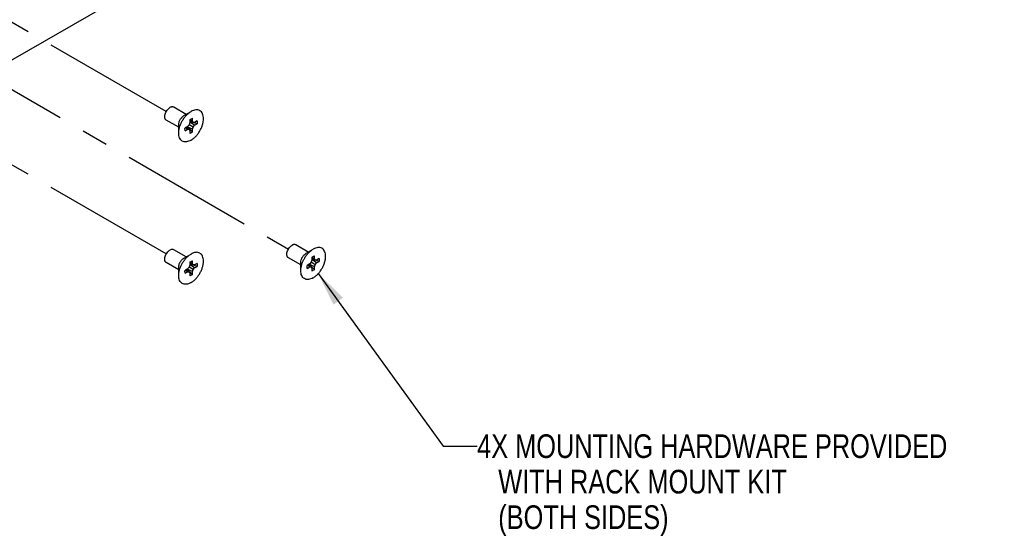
# Model space of a CAD drawing. Header units: inches. Extents: x 0 to 34, y 0 to 22.
# Tile 38 of 42: x 24.6 to 29.8, y 7 to 9.8. Entities that reach past the tile are written whole.
import ezdxf

# ---------------------------------------------------------------- set-up
doc = ezdxf.new("R2010")
doc.units = ezdxf.units.IN
doc.header["$LTSCALE"] = 1.87
doc.header["$MEASUREMENT"] = 0
doc.linetypes.add('CENTER', pattern=[0.6, 0.375, -0.075, 0.075, -0.075])
doc.layers.get('0').update_dxf_attribs({"linetype": 'CONTINUOUS'})
doc.layers.add('DEFAULT_1', color=7, linetype='CENTER')
doc.layers.add('DETAIL', color=7, linetype='CONTINUOUS')
doc.styles.get("Standard").update_dxf_attribs({"font": 'txt', "width": 0.8})
doc.dimstyles.get("Standard").update_dxf_attribs({"dimtxt": 0.125, "dimasz": 0.18, "dimexe": 0.125, "dimexo": 0.0625, "dimgap": 0.09, "dimtad": 0, "dimtih": 1, "dimtoh": 1, "dimzin": 0, "dimdsep": 46, "dimtxsty": 'STANDARD', "dimblk": '_FILLED', "dimblk1": '_FILLED', "dimblk2": '_FILLED', "dimcen": 0.09, "dimazin": 0, "dimtol": 1, "dimtp": 0.02, "dimtm": 0.02, "dimtfac": 1, "dimtofl": 0, "dimtmove": 0, "dimatfit": 3, "dimldrblk": '_FILLED', "dimfxl": 1, "dimtolj": 1, "dimtzin": 0, "dimarcsym": 0})

# ---------------------------------------------------------------- blocks, each defined once
blk = doc.blocks.new('_FILLED')
at = {"color": 0, "linetype": 'BYBLOCK'}
blk.add_solid([(0, 0), (-1, 0.174), (-1, -0.174)], dxfattribs=at)

msp = doc.modelspace()

# ---------------------------------------------------------------- linework, layer by layer
at = {"color": 3, "linetype": 'CONTINUOUS'}
msp.add_line((22.3316, 8.3008), (26.6241, 10.7669), dxfattribs=at)
at = {"color": 7, "linetype": 'CONTINUOUS'}
for p, q in [((25.441, 9.2702), (25.3754, 9.3081)), ((25.4294, 9.2636), (25.467, 9.2853)), ((25.4016, 9.202), (25.336, 9.2399)), ((25.4016, 9.172), (25.4016, 9.2154)), ((25.4489, 9.207), (25.4356, 9.1993)), ((25.4489, 9.1916), (25.4367, 9.2)), ((25.4562, 9.1909), (25.4407, 9.2022)), ((25.4737, 9.1773), (25.4433, 9.2038)), ((25.4737, 9.1927), (25.4462, 9.2054)), ((25.4562, 9.216), (25.4489, 9.207)), ((25.4603, 9.2268), (25.4562, 9.216)), ((25.4779, 9.2035), (25.4562, 9.216)), ((25.4603, 9.2422), (25.4603, 9.2268)), ((25.4737, 9.2345), (25.4603, 9.2408)), ((25.4779, 9.2285), (25.4603, 9.2363)), ((25.4985, 9.2202), (25.4603, 9.2332)), ((25.4851, 9.2125), (25.4603, 9.23)), ((25.4737, 9.2345), (25.4737, 9.2499)), ((25.4779, 9.2285), (25.4737, 9.2345)), ((25.4737, 9.1927), (25.4779, 9.2035)), ((25.4851, 9.2279), (25.4779, 9.2285)), ((25.4779, 9.2035), (25.4851, 9.2125)), ((25.4985, 9.2356), (25.4851, 9.2279)), ((25.4851, 9.2125), (25.4985, 9.2202)), ((25.4356, 9.1839), (25.4489, 9.1916)), ((25.4489, 9.1916), (25.4562, 9.1909)), ((25.4562, 9.1909), (25.4603, 9.185)), ((25.4603, 9.185), (25.4603, 9.1696)), ((25.4737, 9.1773), (25.4737, 9.1927)), ((26.0855, 8.5434), (26.0199, 8.5813)), ((25.441, 8.5178), (25.3754, 8.5557)), ((25.4294, 8.5112), (25.467, 8.5329)), ((26.074, 8.5367), (26.1116, 8.5584)), ((26.1182, 8.5076), (26.1182, 8.5231)), ((25.4016, 8.4497), (25.336, 8.4875)), ((25.4603, 8.4744), (25.4562, 8.4636)), ((25.4603, 8.4898), (25.4603, 8.4744)), ((25.4737, 8.4821), (25.4603, 8.4885)), ((25.4779, 8.4762), (25.4603, 8.4839)), ((25.4985, 8.4678), (25.4603, 8.4808)), ((25.4851, 8.4601), (25.4603, 8.4776)), ((25.4737, 8.4821), (25.4737, 8.4975)), ((25.4779, 8.4762), (25.4737, 8.4821)), ((25.4851, 8.4755), (25.4779, 8.4762)), ((25.4985, 8.4832), (25.4851, 8.4755)), ((26.0461, 8.4752), (25.9805, 8.5131)), ((26.0461, 8.4451), (26.0461, 8.4885)), ((26.0935, 8.4802), (26.0801, 8.4725)), ((26.0935, 8.4647), (26.0813, 8.4731)), ((26.1007, 8.4641), (26.0852, 8.4754)), ((26.1182, 8.4504), (26.0879, 8.4769)), ((26.1182, 8.4659), (26.0907, 8.4786)), ((26.1007, 8.4892), (26.0935, 8.4802)), ((26.1049, 8.4999), (26.1007, 8.4892)), ((26.1224, 8.4766), (26.1007, 8.4892)), ((26.1049, 8.5154), (26.1049, 8.4999)), ((26.1182, 8.5076), (26.1049, 8.514)), ((26.1224, 8.5017), (26.1049, 8.5094)), ((26.143, 8.4933), (26.1049, 8.5064)), ((26.1296, 8.4856), (26.1049, 8.5031)), ((26.1224, 8.5017), (26.1182, 8.5076)), ((26.1182, 8.4659), (26.1224, 8.4766)), ((26.1296, 8.5011), (26.1224, 8.5017)), ((26.1224, 8.4766), (26.1296, 8.4856)), ((26.143, 8.5088), (26.1296, 8.5011)), ((26.1296, 8.4856), (26.143, 8.4933)), ((25.4016, 8.4196), (25.4016, 8.463)), ((25.4489, 8.4546), (25.4356, 8.4469)), ((25.4356, 8.4315), (25.4489, 8.4392)), ((25.4489, 8.4392), (25.4367, 8.4476)), ((25.4562, 8.4385), (25.4407, 8.4499)), ((25.4737, 8.4249), (25.4433, 8.4514)), ((25.4737, 8.4403), (25.4462, 8.453)), ((25.4562, 8.4636), (25.4489, 8.4546)), ((25.4489, 8.4392), (25.4562, 8.4385)), ((25.4779, 8.4511), (25.4562, 8.4636)), ((25.4562, 8.4385), (25.4603, 8.4326)), ((25.4603, 8.4326), (25.4603, 8.4172)), ((25.4737, 8.4403), (25.4779, 8.4511)), ((25.4737, 8.4249), (25.4737, 8.4403)), ((25.4779, 8.4511), (25.4851, 8.4601)), ((25.4851, 8.4601), (25.4985, 8.4678)), ((26.0801, 8.457), (26.0935, 8.4647)), ((26.0935, 8.4647), (26.1007, 8.4641)), ((26.1007, 8.4641), (26.1049, 8.4582)), ((26.1049, 8.4582), (26.1049, 8.4427)), ((26.1182, 8.4504), (26.1182, 8.4659))]:
    msp.add_line(p, q, dxfattribs=at)
for points, knots in [([(25.336, 9.2399), (25.335, 9.2405), (25.3332, 9.2419), (25.331, 9.2447), (25.3293, 9.2481), (25.3278, 9.2536), (25.3276, 9.2617), (25.3297, 9.2718), (25.3339, 9.2822), (25.3399, 9.2919), (25.3471, 9.3001), (25.3528, 9.3045), (25.3557, 9.3062)], [0, 0, 0, 0, 0.042859, 0.087487, 0.13532, 0.187284, 0.304548, 0.438219, 0.582565, 0.729722, 0.871317, 1, 1, 1, 1]), ([(25.3754, 9.3081), (25.3741, 9.3089), (25.3711, 9.3099), (25.3661, 9.3101), (25.3608, 9.3088), (25.3574, 9.3072), (25.3557, 9.3062)], [0, 0, 0, 0, 0.217767, 0.450947, 0.710185, 1, 1, 1, 1]), ([(25.4016, 9.172), (25.4016, 9.1771), (25.4026, 9.1879), (25.4063, 9.2041), (25.4124, 9.2206), (25.4205, 9.2366), (25.4303, 9.2516), (25.4415, 9.2651), (25.4537, 9.2765), (25.4625, 9.2827), (25.467, 9.2853)], [0, 0, 0, 0, 0.114151, 0.237321, 0.36697, 0.499994, 0.633019, 0.76267, 0.885843, 1, 1, 1, 1]), ([(25.4016, 9.2154), (25.4016, 9.2199), (25.4033, 9.2295), (25.4093, 9.2431), (25.418, 9.255), (25.4255, 9.2613), (25.4294, 9.2636)], [0, 0, 0, 0, 0.237213, 0.499994, 0.762778, 1, 1, 1, 1]), ([(25.467, 9.1342), (25.4715, 9.1368), (25.4804, 9.143), (25.4925, 9.1544), (25.5037, 9.1678), (25.5136, 9.1829), (25.5217, 9.1989), (25.5277, 9.2153), (25.5315, 9.2316), (25.5329, 9.247), (25.5317, 9.2611), (25.5281, 9.2733), (25.522, 9.2833), (25.5136, 9.2904), (25.5032, 9.2942), (25.4916, 9.2944), (25.4792, 9.2915), (25.4711, 9.2876), (25.467, 9.2853)], [0, 0, 0, 0, 0.066589, 0.138436, 0.214063, 0.291657, 0.369251, 0.444876, 0.516722, 0.583307, 0.643685, 0.697697, 0.746278, 0.791649, 0.837021, 0.885604, 0.939619, 1, 1, 1, 1]), ([(25.4356, 9.1839), (25.4353, 9.185), (25.4346, 9.1901), (25.4349, 9.1954), (25.4356, 9.1993)], [0, 0, 0, 0, 0.23072, 1, 1, 1, 1]), ([(25.4603, 9.2422), (25.4614, 9.2431), (25.4655, 9.2462), (25.4701, 9.2487), (25.4737, 9.2499)], [0, 0, 0, 0, 0.269658, 1, 1, 1, 1]), ([(25.4985, 9.2356), (25.4987, 9.2344), (25.4995, 9.2293), (25.4991, 9.2241), (25.4985, 9.2202)], [0, 0, 0, 0, 0.23072, 1, 1, 1, 1]), ([(25.467, 9.1342), (25.463, 9.1318), (25.4549, 9.128), (25.4425, 9.125), (25.4308, 9.1253), (25.4205, 9.1291), (25.412, 9.1362), (25.4059, 9.1461), (25.4023, 9.1583), (25.4016, 9.1673), (25.4016, 9.172)], [0, 0, 0, 0, 0.144905, 0.274534, 0.391125, 0.500011, 0.608895, 0.725481, 0.855103, 1, 1, 1, 1]), ([(25.4737, 9.1773), (25.4726, 9.1764), (25.4685, 9.1733), (25.4639, 9.1707), (25.4603, 9.1696)], [0, 0, 0, 0, 0.269658, 1, 1, 1, 1]), ([(25.9805, 8.5131), (25.9795, 8.5137), (25.9777, 8.5151), (25.9755, 8.5179), (25.9738, 8.5213), (25.9724, 8.5268), (25.9722, 8.5348), (25.9742, 8.545), (25.9784, 8.5554), (25.9844, 8.5651), (25.9916, 8.5733), (25.9973, 8.5777), (26.0002, 8.5793)], [0, 0, 0, 0, 0.042859, 0.087487, 0.13532, 0.187284, 0.304548, 0.438219, 0.582565, 0.729722, 0.871317, 1, 1, 1, 1]), ([(26.0199, 8.5813), (26.0186, 8.582), (26.0156, 8.5831), (26.0106, 8.5832), (26.0054, 8.582), (26.0019, 8.5803), (26.0002, 8.5793)], [0, 0, 0, 0, 0.217767, 0.450947, 0.710185, 1, 1, 1, 1]), ([(25.336, 8.4875), (25.335, 8.4881), (25.3332, 8.4895), (25.331, 8.4923), (25.3293, 8.4957), (25.3278, 8.5012), (25.3276, 8.5093), (25.3297, 8.5195), (25.3339, 8.5298), (25.3399, 8.5395), (25.3471, 8.5478), (25.3528, 8.5521), (25.3557, 8.5538)], [0, 0, 0, 0, 0.042859, 0.087487, 0.13532, 0.187284, 0.304548, 0.438219, 0.582565, 0.729722, 0.871317, 1, 1, 1, 1]), ([(25.3754, 8.5557), (25.3741, 8.5565), (25.3711, 8.5576), (25.3661, 8.5577), (25.3608, 8.5564), (25.3574, 8.5548), (25.3557, 8.5538)], [0, 0, 0, 0, 0.217767, 0.450947, 0.710185, 1, 1, 1, 1]), ([(25.4016, 8.4196), (25.4016, 8.4247), (25.4026, 8.4355), (25.4063, 8.4517), (25.4124, 8.4682), (25.4205, 8.4842), (25.4303, 8.4993), (25.4415, 8.5127), (25.4537, 8.5241), (25.4625, 8.5303), (25.467, 8.5329)], [0, 0, 0, 0, 0.114151, 0.237321, 0.36697, 0.499994, 0.633019, 0.76267, 0.885843, 1, 1, 1, 1]), ([(25.467, 8.3818), (25.4715, 8.3844), (25.4804, 8.3906), (25.4925, 8.402), (25.5037, 8.4154), (25.5136, 8.4305), (25.5217, 8.4465), (25.5277, 8.463), (25.5315, 8.4792), (25.5329, 8.4946), (25.5317, 8.5087), (25.5281, 8.521), (25.522, 8.5309), (25.5136, 8.538), (25.5032, 8.5418), (25.4916, 8.5421), (25.4792, 8.5391), (25.4711, 8.5352), (25.467, 8.5329)], [0, 0, 0, 0, 0.066589, 0.138436, 0.214063, 0.291657, 0.369251, 0.444876, 0.516722, 0.583307, 0.643685, 0.697697, 0.746278, 0.791649, 0.837021, 0.885604, 0.939619, 1, 1, 1, 1]), ([(26.0461, 8.4451), (26.0461, 8.4503), (26.0471, 8.4611), (26.0509, 8.4773), (26.0569, 8.4937), (26.065, 8.5098), (26.0748, 8.5248), (26.0861, 8.5383), (26.0982, 8.5497), (26.1071, 8.5559), (26.1116, 8.5584)], [0, 0, 0, 0, 0.114151, 0.237321, 0.36697, 0.499994, 0.633019, 0.76267, 0.885843, 1, 1, 1, 1]), ([(26.0461, 8.4885), (26.0461, 8.4931), (26.0478, 8.5027), (26.0538, 8.5162), (26.0625, 8.5282), (26.07, 8.5345), (26.074, 8.5367)], [0, 0, 0, 0, 0.237213, 0.499994, 0.762778, 1, 1, 1, 1]), ([(26.1049, 8.5154), (26.1059, 8.5162), (26.11, 8.5194), (26.1147, 8.5219), (26.1182, 8.5231)], [0, 0, 0, 0, 0.269658, 1, 1, 1, 1]), ([(26.1116, 8.4074), (26.116, 8.4099), (26.1249, 8.4161), (26.1371, 8.4275), (26.1483, 8.441), (26.1581, 8.456), (26.1662, 8.4721), (26.1723, 8.4885), (26.176, 8.5047), (26.1774, 8.5202), (26.1763, 8.5343), (26.1727, 8.5465), (26.1666, 8.5565), (26.1581, 8.5636), (26.1478, 8.5673), (26.1361, 8.5676), (26.1237, 8.5646), (26.1156, 8.5608), (26.1116, 8.5584)], [0, 0, 0, 0, 0.066589, 0.138436, 0.214063, 0.291657, 0.369251, 0.444876, 0.516722, 0.583307, 0.643685, 0.697697, 0.746278, 0.791649, 0.837021, 0.885604, 0.939619, 1, 1, 1, 1]), ([(25.4016, 8.463), (25.4016, 8.4675), (25.4033, 8.4772), (25.4093, 8.4907), (25.418, 8.5026), (25.4255, 8.5089), (25.4294, 8.5112)], [0, 0, 0, 0, 0.237213, 0.499994, 0.762778, 1, 1, 1, 1]), ([(25.4603, 8.4898), (25.4614, 8.4907), (25.4655, 8.4938), (25.4701, 8.4963), (25.4737, 8.4975)], [0, 0, 0, 0, 0.269658, 1, 1, 1, 1]), ([(25.4985, 8.4832), (25.4987, 8.4821), (25.4995, 8.4769), (25.4991, 8.4717), (25.4985, 8.4678)], [0, 0, 0, 0, 0.23072, 1, 1, 1, 1]), ([(26.0801, 8.457), (26.0799, 8.4582), (26.0791, 8.4633), (26.0795, 8.4685), (26.0801, 8.4725)], [0, 0, 0, 0, 0.23072, 1, 1, 1, 1]), ([(26.143, 8.5088), (26.1432, 8.5076), (26.144, 8.5025), (26.1437, 8.4973), (26.143, 8.4933)], [0, 0, 0, 0, 0.23072, 1, 1, 1, 1]), ([(25.467, 8.3818), (25.463, 8.3795), (25.4549, 8.3756), (25.4425, 8.3726), (25.4308, 8.3729), (25.4205, 8.3767), (25.412, 8.3838), (25.4059, 8.3937), (25.4023, 8.406), (25.4016, 8.4149), (25.4016, 8.4196)], [0, 0, 0, 0, 0.144905, 0.274534, 0.391125, 0.500011, 0.608895, 0.725481, 0.855103, 1, 1, 1, 1]), ([(25.4356, 8.4315), (25.4353, 8.4326), (25.4346, 8.4378), (25.4349, 8.443), (25.4356, 8.4469)], [0, 0, 0, 0, 0.23072, 1, 1, 1, 1]), ([(25.4737, 8.4249), (25.4726, 8.424), (25.4685, 8.4209), (25.4639, 8.4184), (25.4603, 8.4172)], [0, 0, 0, 0, 0.269658, 1, 1, 1, 1]), ([(26.1116, 8.4074), (26.1075, 8.405), (26.0994, 8.4012), (26.087, 8.3982), (26.0754, 8.3985), (26.065, 8.4022), (26.0565, 8.4093), (26.0505, 8.4193), (26.0468, 8.4315), (26.0461, 8.4404), (26.0461, 8.4451)], [0, 0, 0, 0, 0.144905, 0.274534, 0.391125, 0.500011, 0.608895, 0.725481, 0.855103, 1, 1, 1, 1]), ([(26.1182, 8.4504), (26.1172, 8.4496), (26.1131, 8.4464), (26.1084, 8.4439), (26.1049, 8.4427)], [0, 0, 0, 0, 0.269658, 1, 1, 1, 1])]:
    msp.add_open_spline(points, degree=3, knots=knots, dxfattribs=at)
at = {"layer": 'DEFAULT_1', "color": 2, "linetype": 'CENTER'}
for p, q in [((25.336, 9.2854), (23.5247, 10.3312)), ((25.336, 8.533), (23.5239, 9.5793)), ((24.1689, 9.6046), (25.9805, 8.5586))]:
    msp.add_line(p, q, dxfattribs=at)

# ---------------------------------------------------------------- texts
at = {"layer": 'DETAIL', "color": 2, "linetype": 'CONTINUOUS', "insert": (26.9769, 7.5806), "char_height": 0.125, "width": 2.9, "attachment_point": 1, "line_spacing_factor": 0.9}
msp.add_mtext('4X MOUNTING HARDWARE PROVIDED\\P   WITH RACK MOUNT KIT\\P   (BOTH SIDES)', dxfattribs=at)

# ---------------------------------------------------------------- leaders
at = {"layer": 'DETAIL', "color": 2, "linetype": 'CONTINUOUS'}
msp.add_leader([(26.1385, 8.4296), (26.7969, 7.5181), (26.9769, 7.5181)], dimstyle='STANDARD', override={"dimtad": 0}, dxfattribs=at)

doc.saveas('drawing.dxf')
